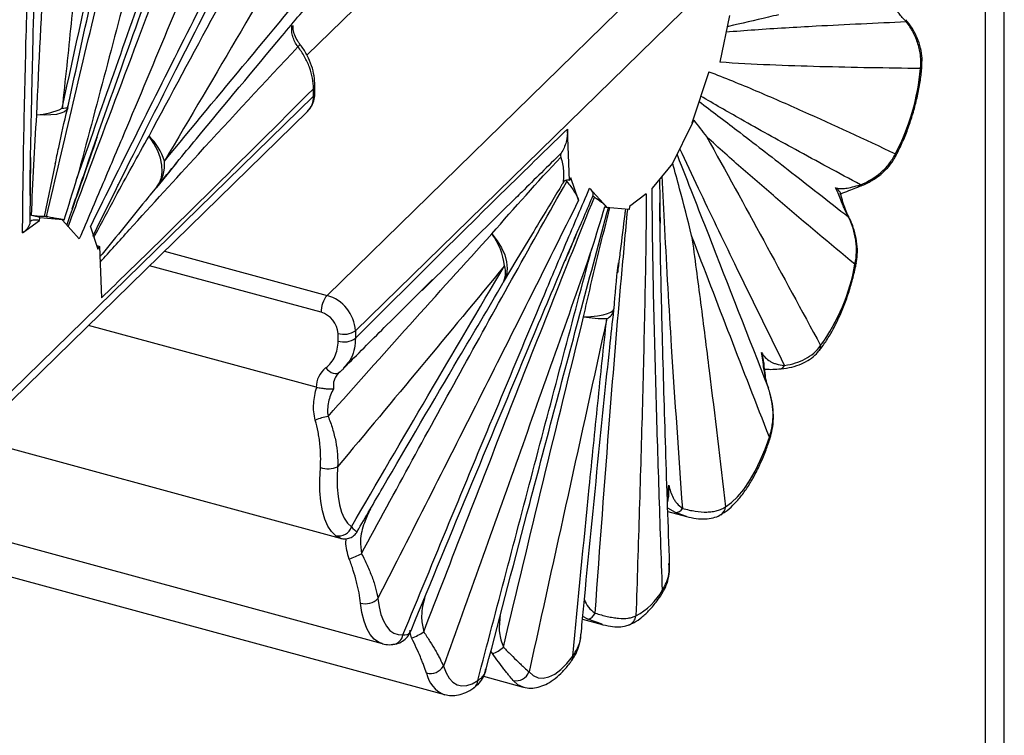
# Paper-space layout '_Trimétrica' of a CAD drawing. Header units: millimetres. Extents: x -964 to -385, y -1210 to 351.
# Tile 6 of 9: x -630 to -477, y -21 to 91. Entities that reach past the tile are written whole.
import ezdxf

# ---------------------------------------------------------------- set-up
doc = ezdxf.new("R2010")
doc.units = ezdxf.units.MM

psp = doc.layouts.new('_Trimétrica')

# ---------------------------------------------------------------- linework, layer by layer
at = {"color": 7, "linetype": 'Continuous', "lineweight": 25}
for p, q in [((-585.59, 85.05), (-488.71, 179.61)), ((-582.46, 47.66), (-492.39, 135.58)), ((-486.56, 131.45), (-578.04, 42.17)), ((-480.02, 118.64), (-480.02, -735.54)), ((-477.02, -735.54), (-477.02, 118.64)), ((-519.82, 91.2), (-521.3, 83.96)), ((-523.03, 82.48), (-525.64, 74.48)), ((-584.57, 78.66), (-584.57, 79.83)), ((-584.34, 79.14), (-584.34, 80.31)), ((-676.04, -10.62), (-584.57, 78.66)), ((-676.68, -12.71), (-585.5, 76.28)), ((-525.6, 74.44), (-528.65, 68.21)), ((-525.6, 74.44), (-525.64, 74.48)), ((-544.73, 65.53), (-545.03, 73.54)), ((-628.61, 69.13), (-628.71, 59.05)), ((-624.79, 68.13), (-626.52, 59.96)), ((-605.89, 68.29), (-606.99, 66.95)), ((-528.65, 68.21), (-531.84, 64.34)), ((-606.93, 67.01), (-609.03, 64.46)), ((-543.3, 62.49), (-544.48, 65.96)), ((-615.09, 64.84), (-614.86, 65.05)), ((-609.97, 63.27), (-608.9, 64.57)), ((-538.96, 61.47), (-541.57, 64.38)), ((-532.76, 63.45), (-535.38, 61.51)), ((-538.96, 61.47), (-539, 61.36)), ((-535.42, 61.03), (-539, 61.36)), ((-535.38, 61.51), (-535.42, 61.03)), ((-627.23, 59.32), (-627.19, 59.8)), ((-627.19, 59.8), (-623.61, 59.47)), ((-629.85, 57.38), (-627.23, 59.32)), ((-623.65, 59.36), (-623.61, 59.47)), ((-623.65, 59.36), (-621.03, 56.45)), ((-619.3, 58.34), (-618.13, 54.87)), ((-550.48, 57.3), (-553.04, 53.03)), ((-617.88, 55.3), (-617.58, 47.29)), ((-554.98, 49.72), (-552.88, 53.31)), ((-584.15, 33.38), (-619.59, 43.01)), ((-580.74, 40.57), (-580.74, 41.74)), ((-578.04, 42.17), (-578.04, 41)), ((-580.67, 35.55), (-580.53, 35.7)), ((-637.6, 25.43), (-580.41, 9.88)), ((-529.45, 15.4), (-529.34, 15.88)), ((-649.32, 13.99), (-573.87, -6.52)), ((-529.4, 14.05), (-526.49, 13.26)), ((-580.39, 9.94), (-581.07, 10.27)), ((-649.09, 8.62), (-564.18, -14.46)), ((-542.68, -2.7), (-539.61, -3.54)), ((-539.6, -3.49), (-541.83, -2.73)), ((-558.11, -11.6), (-551.93, -13.28))]:
    psp.add_line(p, q, dxfattribs=at)
at = {"color": 8, "linetype": 'Continuous', "lineweight": 25}
for p, q in [((-607.77, 54.54), (-582.46, 47.66)), ((-583.39, 45.04), (-610.08, 52.29)), ((-529.48, 16.38), (-529.25, 18.16)), ((-528.22, 13.86), (-529.42, 14.56)), ((-526.49, 13.26), (-528.22, 13.86)), ((-541.83, -2.73), (-542.64, -2.29)), ((-569.29, -5.63), (-569.53, -4.78)), ((-556.72, -8.05), (-556.94, -7.68))]:
    psp.add_line(p, q, dxfattribs=at)
at = {"color": 8, "linetype": 'Continuous', "lineweight": 25, "flags": 128}
for points in [[(-622.82, 76.82), (-622.98, 76.52), (-623.34, 76.23), (-623.89, 76), (-624.6, 75.84), (-625.48, 75.74), (-626.51, 75.71), (-627.65, 75.76)], [(-623.7, 76.78), (-623.42, 76.8), (-623.2, 76.83), (-623.02, 76.87), (-622.89, 76.92), (-622.8, 76.99), (-622.77, 77.05)], [(-501.27, 59.98), (-501.27, 59.95), (-501.27, 59.88)], [(-556.78, 57.24), (-555.95, 56.18), (-555.28, 55.09), (-554.8, 53.99), (-554.51, 52.9), (-554.43, 51.85), (-554.54, 50.86), (-554.86, 49.96), (-554.99, 49.72)], [(-500.08, 52.61), (-500.08, 52.6), (-500.14, 52.55), (-500.27, 52.51)], [(-542.52, 44.33), (-541.38, 44.4), (-540.36, 44.51), (-539.48, 44.66), (-538.78, 44.85), (-538.26, 45.06), (-537.93, 45.31), (-537.79, 45.58), (-537.79, 45.59)], [(-573.87, -6.52), (-574.42, -6.31), (-575.12, -5.81), (-575.74, -5.09), (-576.26, -4.15), (-576.69, -3.01), (-577.02, -1.69), (-577.24, -0.2)], [(-551.93, -13.28), (-552.74, -12.91), (-553.49, -12.24)]]:
    psp.add_lwpolyline(points, dxfattribs=at)
at = {"color": 7, "linetype": 'Continuous', "lineweight": 25, "flags": 128}
for points in [[(-609.03, 64.46), (-608.54, 65.16), (-608.23, 65.99), (-608.1, 66.92), (-608.16, 67.95), (-608.4, 69.04), (-608.82, 70.17), (-609.42, 71.32), (-610.17, 72.47)], [(-544.48, 65.96), (-544.53, 65.87), (-544.73, 65.53)], [(-618.13, 54.87), (-618.07, 54.96), (-617.88, 55.3)], [(-582.67, 36.38), (-582.4, 36.1), (-582.1, 35.87), (-581.79, 35.69), (-581.48, 35.57), (-581.18, 35.52), (-580.9, 35.54), (-580.65, 35.62), (-580.44, 35.77)], [(-520.4, 14.79), (-519.47, 15.45), (-518.53, 16.34), (-517.59, 17.47), (-516.68, 18.79), (-515.81, 20.3), (-515, 21.96), (-514.25, 23.75), (-513.59, 25.62)], [(-513.46, 25.49), (-513.46, 25.5), (-513.49, 25.55), (-513.59, 25.62)], [(-581.07, 10.27), (-581.74, 10.91), (-582.32, 11.78), (-582.8, 12.87), (-583.17, 14.15), (-583.42, 15.62), (-583.57, 17.24), (-583.59, 19), (-583.5, 20.86)], [(-580.81, 21.01), (-580.89, 19.36), (-580.87, 17.81), (-580.74, 16.38), (-580.51, 15.09), (-580.19, 13.96), (-579.77, 13), (-579.26, 12.23), (-578.67, 11.67)], [(-574.55, 0.51), (-574.36, -0.81), (-574.07, -1.98), (-573.69, -2.98), (-573.22, -3.81), (-572.68, -4.45), (-572.06, -4.88), (-571.38, -5.12), (-570.64, -5.14)], [(-551.01, -10.91), (-550.35, -11.5), (-549.61, -11.84), (-548.79, -11.91), (-547.92, -11.71), (-547.01, -11.26), (-546.08, -10.56), (-545.14, -9.62), (-544.2, -8.45)], [(-564.34, -10.04), (-563.93, -11.06), (-563.43, -11.89), (-562.85, -12.51), (-562.18, -12.91), (-561.46, -13.09), (-560.67, -13.04), (-559.85, -12.76), (-559, -12.26)]]:
    psp.add_lwpolyline(points, dxfattribs=at)
at = {"color": 7, "linetype": 'Continuous', "lineweight": 25}
for centre, radius, start, end in [((-492.62, 90.37), 0.357, 344.5995, 33.3506), ((-525.22, 86.12), 35.3, 332.2916, 354.8985), ((-628.24, 86.16), 10.42, 273.2262, 295.8184), ((-632.54, 79.18), 10, 346.3344, 347.6895), ((-616.83, 65.69), 9.51, 17.6414, 45.5005), ((-613.15, 67.97), 5.41, 319.5935, 6.3675), ((-545.09, 64.93), 0.692, 58.86, 166.2559), ((-630.42, 48.94), 11.33, 73.433, 80.025), ((-564.91, 51.19), 10.13, 6.0578, 36.6545), ((-617.74, 56.4), 1.11, 237.7271, 262.6087), ((-530.57, 57.85), 30.77, 324.2125, 350.0094), ((-563.68, 54.67), 10, 329.3488, 330.4083), ((-579.3, 45.06), 4.09, 140.5129, 180.3434), ((-584.1, 41.81), 6.07, 3.3916, 74.3338), ((-584.38, 41.53), 3.64, 3.3916, 74.3338), ((-547.76, 46.45), 10, 353.8145, 355.0347), ((-538.94, 66.74), 22.69, 260.9153, 270.074), ((-579.82, 44.69), 3.08, 252.696, 305.3989), ((-579.82, 43.51), 3.08, 252.696, 305.3989), ((-580.28, 33.34), 3.87, 128.2179, 179.4457), ((-581.15, 21.28), 7.64, 98.6213, 114.1173), ((-582.35, 24.47), 3.78, 252.307, 294.0207), ((-528.27, 15.24), 1.37, 271.9587, 328.7566), ((-580.63, 12.28), 2.05, 257.5166, 342.6806), ((-607.35, 74.05), 73.12, 292.8171, 294.4349), ((-539.15, 6.82), 10.22, 297.9042, 330.7166), ((-531, 1.63), 0.793, 328.809, 14.2728), ((-576.48, 2.39), 2.7, 253.6874, 315.7027), ((-542.23, -1.14), 1.64, 283.9348, 337.3109), ((-571.57, 1.24), 7.24, 288.3898, 305.0934), ((-557.75, -4.29), 3.9, 285.2314, 314.6529), ((-566.37, -8.78), 2.38, 255.5949, 328.2003), ((-553.02, -10.15), 2.14, 257.2493, 339.1246)]:
    psp.add_arc(centre, radius, start, end, dxfattribs=at)
at = {"color": 8, "linetype": 'Continuous', "lineweight": 25}
for centre, radius, start, end in [((-587.37, 86.98), 0.719, 302.0011, 343.0658), ((-490.25, 83.35), 0.415, 296.7652, 351.645), ((-585, 80.34), 0.664, 310.6336, 358.1164), ((-587.8, 78.55), 3.23, 315.3545, 1.9113), ((-585, 79.16), 0.664, 310.6406, 357.9975), ((-494.49, 69.48), 0.563, 334.0151, 23.5167), ((-499.92, 65.12), 0.586, 291.7775, 334.2036), ((-558.05, 51.19), 3.39, 331.1708, 18.3786), ((-539.56, 45.71), 1.78, 291.4681, 349.5718), ((-506.66, 39.73), 1.06, 322.9872, 7.0888), ((-512.06, 37.16), 0.927, 278.9896, 335.492), ((-522, 14.92), 1.61, 301.1718, 355.5739), ((-536.07, -2.01), 1.71, 293.9335, 353.3492), ((-572.45, -4.83), 1.84, 277.2535, 350.2364), ((-545.13, -8.61), 0.939, 325.5928, 10.0152), ((-562.46, -10.21), 4.59, 191.1171, 247.9268), ((-560.51, -12.2), 1.52, 306.1167, 357.4154)]:
    psp.add_arc(centre, radius, start, end, dxfattribs=at)
at = {"color": 7, "linetype": 'Continuous', "lineweight": 25}
for points, knots in [([(-603.61, 133.09), (-606.56, 121.88), (-609.51, 110.68), (-615.43, 88.27), (-618.4, 77.06), (-621.39, 65.86)], [0, 0, 0, 0, 0.5, 0.5, 1, 1, 1, 1]), ([(-626.13, 59.91), (-623.39, 71.69), (-620.6, 83.45), (-614.95, 106.97), (-612.09, 118.72), (-609.22, 130.46)], [0, 0, 0, 0, 0.5, 0.5, 1, 1, 1, 1]), ([(-623.7, 76.78), (-621.7, 85.94), (-619.69, 95.1), (-615.65, 113.42), (-613.62, 122.58), (-611.6, 131.74)], [0, 0, 0, 0, 0.5, 0.5, 1, 1, 1, 1]), ([(-621.39, 65.86), (-619.49, 71.31), (-617.58, 76.74), (-613.75, 87.59), (-611.82, 93.01), (-606.03, 109.25), (-602.15, 120.06), (-598.27, 130.87)], [0, 0, 0, 0, 0.25, 0.25, 0.5, 0.5, 1, 1, 1, 1]), ([(-618.4, 129.28), (-619.24, 120.56), (-620.09, 111.82), (-621.41, 98.7), (-621.85, 94.33), (-622.76, 85.56), (-623.22, 81.18), (-623.7, 76.78)], [0, 0, 0, 0, 0.5, 0.5, 0.75, 0.75, 1, 1, 1, 1]), ([(-622.79, 77.05), (-622.74, 77.25), (-620.43, 87.92), (-616.53, 105.65), (-612.64, 123.19), (-611.07, 130.25)], [0, 0, 0, 0, 0.011324, 0.601776, 1, 1, 1, 1]), ([(-622.13, 61.14), (-621.27, 63.66), (-618.76, 70.95), (-614.19, 83.88), (-607.62, 102.25), (-602.21, 117.39), (-598.8, 126.83), (-598.27, 128.31)], [0, 0, 0, 0, 0.111654, 0.323058, 0.576881, 0.933626, 1, 1, 1, 1]), ([(-591.97, 125.97), (-596.77, 114.33), (-601.59, 102.7), (-608.84, 85.3), (-611.26, 79.51), (-614.91, 70.84), (-616.13, 67.96), (-618.58, 62.2), (-619.8, 59.32), (-621.03, 56.45)], [0, 0, 0, 0, 0.5, 0.5, 0.75, 0.75, 0.875, 0.875, 1, 1, 1, 1]), ([(-629.85, 57.38), (-629.84, 60.07), (-629.81, 62.77), (-629.73, 68.19), (-629.69, 70.91), (-629.52, 79.08), (-629.39, 84.55), (-629.1, 95.52), (-628.94, 101.01), (-628.6, 112.01), (-628.42, 117.52), (-628.24, 123.04)], [0, 0, 0, 0, 0.125, 0.125, 0.25, 0.25, 0.5, 0.5, 0.75, 0.75, 1, 1, 1, 1]), ([(-628.69, 63.22), (-628.68, 64.37), (-628.65, 68.23), (-628.48, 75.81), (-628.18, 89.5), (-627.72, 105.83), (-627.3, 118.53), (-627.13, 123.88)], [0, 0, 0, 0, 0.058136, 0.194632, 0.376179, 0.737202, 1, 1, 1, 1]), ([(-627.65, 75.76), (-627.29, 83.74), (-626.89, 91.74), (-626.03, 107.72), (-625.58, 115.71), (-625.1, 123.7)], [0, 0, 0, 0, 0.5, 0.5, 1, 1, 1, 1]), ([(-619.3, 58.34), (-616.73, 63.57), (-614.13, 68.76), (-608.94, 79.12), (-606.34, 84.29), (-598.52, 99.77), (-593.29, 110.05), (-588.06, 120.32)], [0, 0, 0, 0, 0.25, 0.25, 0.5, 0.5, 1, 1, 1, 1]), ([(-618.91, 56.88), (-617.13, 60.49), (-612.84, 69.17), (-605.33, 84.06), (-597.05, 100.4), (-591.28, 111.71), (-588.71, 116.75)], [0, 0, 0, 0, 0.178823, 0.430314, 0.745886, 1, 1, 1, 1]), ([(-610.17, 72.47), (-606.74, 78.89), (-603.29, 85.29), (-596.36, 98.09), (-592.88, 104.47), (-589.39, 110.85)], [0, 0, 0, 0, 0.5, 0.5, 1, 1, 1, 1]), ([(-583.94, 109.16), (-587.9, 102.37), (-591.87, 95.58), (-599.81, 82.04), (-603.79, 75.29), (-607.77, 68.57)], [0, 0, 0, 0, 0.5, 0.5, 1, 1, 1, 1]), ([(-607.77, 68.57), (-603.45, 73.82), (-599.12, 79.04), (-590.46, 89.45), (-586.13, 94.64), (-581.8, 99.82)], [0, 0, 0, 0, 0.5, 0.5, 1, 1, 1, 1]), ([(-608.9, 64.65), (-606.87, 67.11), (-600.39, 74.95), (-592.06, 84.95), (-585.78, 92.44), (-583.96, 94.61)], [0, 0, 0, 0, 0.245677, 0.780846, 1, 1, 1, 1]), ([(-492.28, 90.27), (-492.51, 90.51), (-492.71, 90.73), (-493.08, 91.14), (-493.24, 91.34), (-493.72, 91.88), (-493.99, 92.17), (-494.37, 92.54), (-494.49, 92.65), (-494.74, 92.84), (-494.86, 92.93), (-495.22, 93.15), (-495.45, 93.25), (-495.7, 93.32)], [0, 0, 0, 0, 0.125, 0.125, 0.25, 0.25, 0.5, 0.5, 0.625, 0.625, 0.75, 0.75, 1, 1, 1, 1]), ([(-489.86, 83.29), (-489.84, 83.72), (-489.78, 84.68), (-490.03, 86.18), (-490.55, 87.76), (-491.32, 89.25), (-492.01, 90.14), (-492.34, 90.56)], [0, 0, 0, 0, 0.161755, 0.364478, 0.576313, 0.795227, 1, 1, 1, 1]), ([(-586.99, 86.37), (-587.17, 86.61), (-587.33, 86.86), (-587.6, 87.39), (-587.71, 87.66), (-587.86, 88.2), (-587.92, 88.47), (-587.96, 89.02), (-587.95, 89.28), (-587.92, 89.54)], [0, 0, 0, 0, 0.25, 0.25, 0.5, 0.5, 0.75, 0.75, 1, 1, 1, 1]), ([(-587.78, 89.63), (-587.78, 89.62), (-587.78, 89.57), (-587.86, 89.55), (-587.92, 89.54), (-587.92, 89.54)], [0, 0, 0, 0, 0.281376, 0.98628, 1, 1, 1, 1]), ([(-586.69, 86.77), (-586.79, 86.91), (-587.11, 87.35), (-587.5, 88.14), (-587.74, 89.01), (-587.74, 89.47), (-587.73, 89.67)], [0, 0, 0, 0, 0.151087, 0.460041, 0.767754, 1, 1, 1, 1]), ([(-490.06, 82.98), (-489.99, 83.63), (-489.99, 84.27), (-490.09, 85.23), (-490.14, 85.55), (-490.27, 86.18), (-490.36, 86.5), (-490.65, 87.43), (-490.91, 88.03), (-491.52, 89.19), (-491.88, 89.74), (-492.28, 90.27)], [0, 0, 0, 0, 0.25, 0.25, 0.375, 0.375, 0.5, 0.5, 0.75, 0.75, 1, 1, 1, 1]), ([(-584.57, 79.83), (-584.57, 80.38), (-584.68, 81.48), (-584.99, 82.6), (-585.41, 83.72), (-585.66, 84.27), (-586.11, 85.07), (-586.27, 85.34), (-586.61, 85.86), (-586.8, 86.12), (-586.99, 86.37)], [0, 0, 0, 0, 0.25, 0.5, 0.5, 0.75, 0.75, 0.875, 0.875, 1, 1, 1, 1]), ([(-584.35, 80.32), (-584.37, 80.81), (-584.42, 81.85), (-584.83, 83.43), (-585.52, 85), (-586.16, 86.13), (-586.63, 86.67), (-586.7, 86.76)], [0, 0, 0, 0, 0.223837, 0.464352, 0.707675, 0.951683, 1, 1, 1, 1]), ([(-490.06, 82.98), (-495.29, 83.03), (-500.52, 83.12), (-508.34, 83.33), (-510.94, 83.41), (-516.13, 83.64), (-518.72, 83.77), (-521.3, 83.96)], [0, 0, 0, 0, 0.5, 0.5, 0.75, 0.75, 1, 1, 1, 1]), ([(-493.98, 69.23), (-493.81, 69.56), (-493.32, 70.5), (-492.56, 72.18), (-491.76, 74.28), (-491.08, 76.46), (-490.52, 78.69), (-490.11, 80.87), (-489.92, 82.4), (-489.85, 83.18), (-489.84, 83.29)], [0, 0, 0, 0, 0.079692, 0.2314694, 0.3824934, 0.5330141, 0.6833715, 0.8338425, 0.9770385, 1, 1, 1, 1]), ([(-523.03, 82.48), (-521.8, 82.02), (-520.57, 81.53), (-518.13, 80.54), (-516.91, 80.04), (-513.26, 78.49), (-510.84, 77.43), (-503.59, 74.19), (-498.78, 71.96), (-493.97, 69.7)], [0, 0, 0, 0, 0.125, 0.125, 0.25, 0.25, 0.5, 0.5, 1, 1, 1, 1]), ([(-584.57, 79.83), (-590.07, 74.34), (-595.57, 68.87), (-603.83, 60.71), (-606.58, 58), (-612.08, 52.62), (-614.83, 49.94), (-617.58, 47.29)], [0, 0, 0, 0, 0.5, 0.5, 0.75, 0.75, 1, 1, 1, 1]), ([(-585.52, 76.3), (-585.32, 76.5), (-584.87, 76.97), (-584.47, 77.91), (-584.34, 78.67), (-584.34, 79.09), (-584.34, 79.14)], [0, 0, 0, 0, 0.273931, 0.613289, 0.954979, 1, 1, 1, 1]), ([(-624.77, 68.13), (-624.59, 68.99), (-623.99, 71.85), (-623.36, 74.74), (-622.84, 76.76), (-622.82, 76.82)], [0, 0, 0, 0, 0.293361, 0.979353, 1, 1, 1, 1]), ([(-618.26, 72.28), (-618.36, 72), (-619.94, 67.44), (-621.52, 62.89), (-622.99, 58.63)], [0, 0, 0, 0, 0.062933, 1, 1, 1, 1]), ([(-578.04, 41), (-572.54, 46.49), (-567.03, 51.96), (-558.78, 60.12), (-556.03, 62.83), (-550.53, 68.21), (-547.78, 70.89), (-545.03, 73.54)], [0, 0, 0, 0, 0.5, 0.5, 0.75, 0.75, 1, 1, 1, 1]), ([(-545.03, 73.54), (-545, 72.84), (-545.07, 72.17), (-545.32, 71.22), (-545.43, 70.92), (-545.68, 70.34), (-545.84, 70.06), (-546.01, 69.8)], [0, 0, 0, 0, 0.5, 0.5, 0.75, 0.75, 1, 1, 1, 1]), ([(-523.38, 72.37), (-520.39, 67.02), (-517.42, 61.61), (-511.51, 50.77), (-508.56, 45.32), (-505.61, 39.86)], [0, 0, 0, 0, 0.5, 0.5, 1, 1, 1, 1]), ([(-500.27, 52.51), (-504.16, 55.73), (-508.03, 58.97), (-513.82, 63.91), (-515.74, 65.57), (-519.58, 68.93), (-521.49, 70.63), (-523.38, 72.37)], [0, 0, 0, 0, 0.5, 0.5, 0.75, 0.75, 1, 1, 1, 1]), ([(-546.01, 69.8), (-546.06, 69.72), (-546.1, 69.63), (-546.12, 69.42), (-546.1, 69.31), (-546.07, 69.19)], [0, 0, 0, 0, 0.5, 0.5, 1, 1, 1, 1]), ([(-546.07, 69.19), (-545.84, 68.48), (-545.7, 67.78), (-545.62, 66.74), (-545.62, 66.4), (-545.66, 65.73), (-545.7, 65.41), (-545.76, 65.1)], [0, 0, 0, 0, 0.5, 0.5, 0.75, 0.75, 1, 1, 1, 1]), ([(-499.71, 64.59), (-499.64, 64.61), (-499, 64.81), (-497.87, 65.37), (-496.41, 66.31), (-495.22, 67.45), (-494.41, 68.43), (-494.09, 69.08), (-494.01, 69.25)], [0, 0, 0, 0, 0.02709, 0.272631, 0.502697, 0.719296, 0.926376, 1, 1, 1, 1]), ([(-499.39, 64.87), (-498.24, 65.35), (-497.18, 65.98), (-495.79, 67.19), (-495.35, 67.64), (-494.58, 68.62), (-494.25, 69.14), (-493.97, 69.7)], [0, 0, 0, 0, 0.5, 0.5, 0.75, 0.75, 1, 1, 1, 1]), ([(-525.69, 56.95), (-525.69, 56.96), (-526.28, 59.4), (-527.24, 63.17), (-528.28, 66.91), (-528.64, 68.22)], [0, 0, 0, 0, 0.002318, 0.649001, 1, 1, 1, 1]), ([(-577.1, 7.48), (-571.84, 17.17), (-566.56, 26.86), (-555.92, 46.17), (-550.56, 55.8), (-545.15, 65.37)], [0, 0, 0, 0, 0.5, 0.5, 1, 1, 1, 1]), ([(-545.15, 65.37), (-545.16, 65.38), (-545.22, 65.45), (-545.25, 65.51), (-545.28, 65.57)], [0, 0, 0, 0, 0.109889, 1, 1, 1, 1]), ([(-545.15, 65.37), (-544.7, 64.88), (-544.32, 64.39), (-543.7, 63.43), (-543.46, 62.94), (-543.3, 62.49)], [0, 0, 0, 0, 0.5, 0.5, 1, 1, 1, 1]), ([(-530.69, 65.74), (-530.68, 65.13), (-530.66, 62.86), (-530.63, 60.58), (-530.61, 58.91)], [0, 0, 0, 0, 0.266558, 1, 1, 1, 1]), ([(-503.3, 64.42), (-503.06, 64.35), (-502.81, 64.31), (-502.29, 64.29), (-502, 64.3), (-501.39, 64.38), (-501.05, 64.45), (-500.29, 64.63), (-499.88, 64.75), (-499.39, 64.87)], [0, 0, 0, 0, 0.25, 0.25, 0.5, 0.5, 0.75, 0.75, 1, 1, 1, 1]), ([(-501.27, 59.88), (-501.56, 60.38), (-501.78, 60.85), (-502.06, 61.52), (-502.15, 61.74), (-502.32, 62.15), (-502.39, 62.34), (-502.62, 62.91), (-502.75, 63.25), (-503.02, 63.88), (-503.16, 64.16), (-503.3, 64.42)], [0, 0, 0, 0, 0.25, 0.25, 0.375, 0.375, 0.5, 0.5, 0.75, 0.75, 1, 1, 1, 1]), ([(-502.54, 63.6), (-502.54, 63.61), (-502.5, 63.75), (-502.91, 64.07), (-503.23, 64.36), (-503.29, 64.41), (-503.3, 64.42), (-503.3, 64.42)], [0, 0, 0, 0, 0.03418, 0.811629, 0.985028, 0.996309, 1, 1, 1, 1]), ([(-502.6, 63.48), (-502.46, 63.52), (-501.93, 63.68), (-501.02, 64.07), (-500.19, 64.41), (-499.74, 64.56), (-499.7, 64.58)], [0, 0, 0, 0, 0.17422, 0.623305, 0.969177, 1, 1, 1, 1]), ([(-609.99, 63.29), (-610.24, 62.98), (-611.64, 61.29), (-612.99, 59.62), (-614.1, 58.25)], [0, 0, 0, 0, 0.181005, 1, 1, 1, 1]), ([(-570.64, -5.14), (-565.83, 6.5), (-561.02, 18.13), (-553.77, 35.53), (-551.34, 41.32), (-547.69, 49.99), (-546.48, 52.87), (-544.03, 58.63), (-542.81, 61.51), (-541.57, 64.38)], [0, 0, 0, 0, 0.5, 0.5, 0.75, 0.75, 0.875, 0.875, 1, 1, 1, 1]), ([(-567.41, -4.68), (-563.05, 6.62), (-558.66, 17.92), (-552.03, 34.84), (-549.81, 40.48), (-545.34, 51.74), (-543.09, 57.36), (-540.83, 62.97)], [0, 0, 0, 0, 0.5, 0.5, 0.75, 0.75, 1, 1, 1, 1]), ([(-541.07, 63.23), (-542.01, 61.02), (-543.46, 57.63), (-544.9, 54.24), (-545.4, 53.06)], [0, 0, 0, 0, 0.651287, 1, 1, 1, 1]), ([(-541.57, 64.38), (-541.37, 64.15), (-541.23, 63.94), (-541.1, 63.65), (-541.07, 63.56), (-541.05, 63.39), (-541.05, 63.31), (-541.07, 63.23)], [0, 0, 0, 0, 0.5, 0.5, 0.75, 0.75, 1, 1, 1, 1]), ([(-541.07, 63.23), (-541.07, 63.2), (-541.06, 63.16), (-540.98, 63.07), (-540.91, 63.02), (-540.83, 62.97)], [0, 0, 0, 0, 0.5, 0.5, 1, 1, 1, 1]), ([(-540.83, 62.97), (-540.42, 62.7), (-540.05, 62.44), (-539.58, 62.07), (-539.44, 61.94), (-539.18, 61.7), (-539.06, 61.59), (-538.96, 61.47)], [0, 0, 0, 0, 0.5, 0.5, 0.75, 0.75, 1, 1, 1, 1]), ([(-532.76, 63.45), (-532.77, 60.76), (-532.8, 58.06), (-532.87, 52.64), (-532.92, 49.92), (-533.09, 41.75), (-533.22, 36.28), (-533.51, 25.31), (-533.67, 19.82), (-534.01, 8.82), (-534.18, 3.31), (-534.37, -2.21)], [0, 0, 0, 0, 0.125, 0.125, 0.25, 0.25, 0.5, 0.5, 0.75, 0.75, 1, 1, 1, 1]), ([(-530.24, 1.82), (-530.42, 6.98), (-530.59, 12.15), (-530.93, 22.49), (-531.09, 27.68), (-531.38, 38.07), (-531.52, 43.28), (-531.68, 51.14), (-531.73, 53.76), (-531.8, 59.03), (-531.83, 61.68), (-531.84, 64.34)], [0, 0, 0, 0, 0.25, 0.25, 0.5, 0.5, 0.75, 0.75, 0.875, 0.875, 1, 1, 1, 1]), ([(-501.26, 59.98), (-501.4, 60.25), (-501.72, 60.9), (-502.08, 61.96), (-502.35, 62.91), (-502.49, 63.44), (-502.53, 63.61)], [0, 0, 0, 0, 0.200245, 0.492487, 0.834111, 1, 1, 1, 1]), ([(-543.3, 62.49), (-545.88, 57.26), (-548.47, 52.07), (-553.67, 41.71), (-556.27, 36.54), (-564.09, 21.06), (-569.31, 10.78), (-574.55, 0.51)], [0, 0, 0, 0, 0.25, 0.25, 0.5, 0.5, 1, 1, 1, 1]), ([(-553.93, 61.99), (-557.25, 58.71), (-561.85, 54.18), (-566.39, 49.68), (-567.66, 48.43)], [0, 0, 0, 0, 0.72234, 1, 1, 1, 1]), ([(-557.67, -10.45), (-555.42, -1.88), (-550.51, 16.84), (-544.16, 40.81), (-540.02, 56.19), (-538.61, 61.44)], [0, 0, 0, 0, 0.357722, 0.780604, 1, 1, 1, 1]), ([(-529.12, 5.88), (-529.33, 11.85), (-529.75, 23.68), (-530.22, 40.21), (-530.54, 52.98), (-530.63, 59.88), (-530.65, 62.07)], [0, 0, 0, 0, 0.32107, 0.636061, 0.883986, 1, 1, 1, 1]), ([(-626.52, 59.96), (-626.62, 59.92), (-626.83, 59.91), (-627.32, 59.95), (-627.52, 59.97), (-627.95, 60.02), (-628.19, 60.06), (-628.46, 60.1)], [0, 0, 0, 0, 0.5, 0.5, 0.75, 0.75, 1, 1, 1, 1]), ([(-626.13, 59.91), (-626.24, 59.94), (-626.33, 59.95), (-626.46, 59.97), (-626.5, 59.97), (-626.52, 59.96)], [0, 0, 0, 0, 0.5, 0.5, 1, 1, 1, 1]), ([(-623.38, 59.45), (-623.71, 59.49), (-624.11, 59.54), (-624.8, 59.66), (-625.05, 59.71), (-625.57, 59.8), (-625.85, 59.86), (-626.13, 59.91)], [0, 0, 0, 0, 0.5, 0.5, 0.75, 0.75, 1, 1, 1, 1]), ([(-500.1, 52.61), (-500.02, 53.07), (-499.84, 54.08), (-499.91, 55.71), (-500.25, 57.45), (-500.72, 58.89), (-501.16, 59.7), (-501.31, 59.97)], [0, 0, 0, 0, 0.18094, 0.403648, 0.636262, 0.878491, 1, 1, 1, 1]), ([(-500.27, 52.51), (-500.13, 53.14), (-500.05, 53.76), (-500.02, 54.71), (-500.03, 55.02), (-500.06, 55.65), (-500.1, 55.97), (-500.23, 56.91), (-500.38, 57.52), (-500.76, 58.72), (-500.99, 59.31), (-501.27, 59.88)], [0, 0, 0, 0, 0.25, 0.25, 0.375, 0.375, 0.5, 0.5, 0.75, 0.75, 1, 1, 1, 1]), ([(-628.71, 59.05), (-628.75, 58.75), (-628.86, 58.46), (-629.24, 57.9), (-629.51, 57.63), (-629.85, 57.38)], [0, 0, 0, 0, 0.5, 0.5, 1, 1, 1, 1]), ([(-627.23, 59.32), (-627.38, 59.36), (-627.55, 59.39), (-627.88, 59.4), (-628.05, 59.39), (-628.35, 59.34), (-628.47, 59.3), (-628.65, 59.19), (-628.7, 59.12), (-628.71, 59.05)], [0, 0, 0, 0, 0.25, 0.25, 0.5, 0.5, 0.75, 0.75, 1, 1, 1, 1]), ([(-582.3, 28.84), (-578.07, 33.6), (-573.83, 38.35), (-565.33, 47.82), (-561.06, 52.54), (-556.78, 57.24)], [0, 0, 0, 0, 0.5, 0.5, 1, 1, 1, 1]), ([(-569.38, -4.48), (-566.23, 3.15), (-559.85, 18.59), (-551.68, 38.14), (-546.15, 51.33), (-543.84, 56.72), (-543.31, 57.97)], [0, 0, 0, 0, 0.365405, 0.738535, 0.939441, 1, 1, 1, 1]), ([(-525.69, 56.95), (-525.21, 53.49), (-524.75, 50), (-523.85, 43.01), (-523.4, 39.5), (-522.09, 28.95), (-521.24, 21.88), (-520.4, 14.79)], [0, 0, 0, 0, 0.25, 0.25, 0.5, 0.5, 1, 1, 1, 1]), ([(-513.59, 25.62), (-515.62, 30.82), (-517.65, 36.03), (-521.68, 46.47), (-523.69, 51.7), (-525.69, 56.95)], [0, 0, 0, 0, 0.5, 0.5, 1, 1, 1, 1]), ([(-541.22, 54.96), (-543.11, 49.52), (-545.02, 44.09), (-548.86, 33.24), (-550.79, 27.82), (-556.58, 11.58), (-560.45, 0.77), (-564.34, -10.04)], [0, 0, 0, 0, 0.25, 0.25, 0.5, 0.5, 1, 1, 1, 1]), ([(-559, -12.26), (-556.05, -1.06), (-553.1, 10.15), (-547.18, 32.56), (-544.21, 43.77), (-541.22, 54.96)], [0, 0, 0, 0, 0.5, 0.5, 1, 1, 1, 1]), ([(-536.81, 54.61), (-536.87, 54.18), (-537.01, 53.04), (-537.14, 51.9), (-537.23, 51.2)], [0, 0, 0, 0, 0.3816656, 1, 1, 1, 1]), ([(-554.83, 52.26), (-559.16, 47.01), (-563.49, 41.79), (-572.15, 31.38), (-576.48, 26.19), (-580.81, 21.01)], [0, 0, 0, 0, 0.5, 0.5, 1, 1, 1, 1]), ([(-578.67, 11.67), (-574.7, 18.46), (-570.74, 25.25), (-562.79, 38.79), (-558.82, 45.54), (-554.83, 52.26)], [0, 0, 0, 0, 0.5, 0.5, 1, 1, 1, 1]), ([(-537.78, 45.58), (-537.6, 47.86), (-537.41, 50.24), (-537.09, 52.61), (-537.07, 52.72)], [0, 0, 0, 0, 0.954716, 1, 1, 1, 1]), ([(-505.82, 39.09), (-505.62, 39.35), (-505.05, 40.09), (-504.14, 41.5), (-503.14, 43.35), (-502.24, 45.35), (-501.44, 47.45), (-500.76, 49.64), (-500.33, 51.37), (-500.13, 52.36), (-500.08, 52.61)], [0, 0, 0, 0, 0.077251, 0.225795, 0.372717, 0.518309, 0.663036, 0.807283, 0.951378, 1, 1, 1, 1]), ([(-579.84, 36.36), (-577.74, 38.47), (-573.13, 43.11), (-568.53, 47.65), (-566.02, 50.12)], [0, 0, 0, 0, 0.455422, 1, 1, 1, 1]), ([(-577.77, 10.92), (-576.45, 13.18), (-571.19, 22.2), (-563.63, 35.1), (-557.37, 45.67), (-555.07, 49.55)], [0, 0, 0, 0, 0.174441, 0.696772, 1, 1, 1, 1]), ([(-542.91, -5.07), (-542.78, -3.76), (-541.89, 5.67), (-540.4, 20.55), (-538.83, 36.05), (-538.02, 43.44), (-537.8, 45.38)], [0, 0, 0, 0, 0.078235, 0.562684, 0.885177, 1, 1, 1, 1]), ([(-538.91, 44.05), (-540.91, 34.89), (-542.92, 25.73), (-546.96, 7.41), (-548.98, -1.75), (-551.01, -10.91)], [0, 0, 0, 0, 0.5, 0.5, 1, 1, 1, 1]), ([(-544.2, -8.45), (-543.36, 0.27), (-542.51, 9.01), (-541.2, 22.13), (-540.76, 26.5), (-539.85, 35.27), (-539.39, 39.65), (-538.91, 44.05)], [0, 0, 0, 0, 0.5, 0.5, 0.75, 0.75, 1, 1, 1, 1]), ([(-582.67, 36.38), (-582.36, 36.62), (-582.08, 36.89), (-581.61, 37.48), (-581.4, 37.81), (-581.07, 38.53), (-580.82, 39.29), (-580.74, 40.13), (-580.74, 40.57)], [0, 0, 0, 0, 0.25, 0.25, 0.5, 0.5, 0.75, 1, 1, 1, 1]), ([(-511.22, 36.77), (-510.64, 36.86), (-510.08, 36.99), (-509.02, 37.32), (-508.51, 37.53), (-507.55, 38.04), (-507.09, 38.35), (-506.28, 39.04), (-505.92, 39.43), (-505.61, 39.86)], [0, 0, 0, 0, 0.25, 0.25, 0.5, 0.5, 0.75, 0.75, 1, 1, 1, 1]), ([(-514.81, 38.8), (-514.64, 38.51), (-514.44, 38.25), (-514.01, 37.78), (-513.77, 37.58), (-513.35, 37.33), (-513.21, 37.25), (-512.89, 37.12), (-512.72, 37.06), (-512.16, 36.9), (-511.74, 36.83), (-511.22, 36.77)], [0, 0, 0, 0, 0.25, 0.25, 0.5, 0.5, 0.625, 0.625, 0.75, 0.75, 1, 1, 1, 1]), ([(-513.74, 33.23), (-513.93, 33.76), (-514.07, 34.28), (-514.28, 35.3), (-514.36, 35.79), (-514.5, 36.72), (-514.56, 37.16), (-514.69, 38.01), (-514.75, 38.42), (-514.81, 38.8)], [0, 0, 0, 0, 0.25, 0.25, 0.5, 0.5, 0.75, 0.75, 1, 1, 1, 1]), ([(-514.49, 37.32), (-514.53, 37.67), (-514.59, 38.14), (-514.76, 38.65), (-514.81, 38.79), (-514.81, 38.8), (-514.81, 38.8)], [0, 0, 0, 0, 0.72778, 0.972841, 0.995293, 1, 1, 1, 1]), ([(-511.93, 36.25), (-511.88, 36.25), (-511.25, 36.27), (-510.12, 36.48), (-508.61, 36.95), (-507.32, 37.67), (-506.39, 38.39), (-505.98, 38.94), (-505.84, 39.12)], [0, 0, 0, 0, 0.021169, 0.265387, 0.492108, 0.703334, 0.904291, 1, 1, 1, 1]), ([(-513.79, 33.45), (-513.86, 33.63), (-514.06, 34.23), (-514.24, 35.31), (-514.37, 36.43), (-514.41, 37.09), (-514.43, 37.32)], [0, 0, 0, 0, 0.137391, 0.443957, 0.805365, 1, 1, 1, 1]), ([(-580.56, 35.73), (-580.39, 35.83), (-580.15, 35.98), (-579.97, 36.19), (-579.92, 36.25)], [0, 0, 0, 0, 0.704352, 1, 1, 1, 1]), ([(-514.33, 36.19), (-514.01, 36.18), (-513.32, 36.14), (-512.52, 36.2), (-511.98, 36.24), (-511.92, 36.24)], [0, 0, 0, 0, 0.431905, 0.929294, 1, 1, 1, 1]), ([(-584.28, 28.26), (-584.52, 29.1), (-584.59, 29.97), (-584.48, 31.7), (-584.31, 32.54), (-584.06, 33.36)], [0, 0, 0, 0, 0.5, 0.5, 1, 1, 1, 1]), ([(-584.06, 33.36), (-583.94, 33.34), (-583.82, 33.31), (-583.57, 33.27), (-583.44, 33.25), (-583.06, 33.2), (-582.81, 33.17), (-582.34, 33.13), (-582.13, 33.12), (-581.75, 33.12), (-581.59, 33.13), (-581.46, 33.14)], [0, 0, 0, 0, 0.125, 0.125, 0.25, 0.25, 0.5, 0.5, 0.75, 0.75, 1, 1, 1, 1]), ([(-581.46, 33.14), (-581.79, 32.49), (-582.06, 31.81), (-582.31, 30.72), (-582.36, 30.34), (-582.4, 29.59), (-582.37, 29.22), (-582.3, 28.84)], [0, 0, 0, 0, 0.5, 0.5, 0.75, 0.75, 1, 1, 1, 1]), ([(-513.59, 25.62), (-513.38, 26.23), (-513.23, 26.86), (-513.09, 27.81), (-513.05, 28.13), (-513.02, 28.77), (-513.01, 29.1), (-513.04, 30.07), (-513.12, 30.71), (-513.36, 31.98), (-513.53, 32.61), (-513.74, 33.23)], [0, 0, 0, 0, 0.25, 0.25, 0.375, 0.375, 0.5, 0.5, 0.75, 0.75, 1, 1, 1, 1]), ([(-513.48, 25.5), (-513.35, 25.93), (-513.06, 26.91), (-512.92, 28.55), (-513.03, 30.36), (-513.24, 31.67), (-513.47, 32.35), (-513.5, 32.43)], [0, 0, 0, 0, 0.19192, 0.437581, 0.695086, 0.964956, 1, 1, 1, 1]), ([(-583.5, 20.86), (-583.45, 21.45), (-583.44, 22.06), (-583.46, 23.29), (-583.5, 23.92), (-583.6, 24.86), (-583.64, 25.18), (-583.74, 25.81), (-583.79, 26.12), (-583.96, 27.05), (-584.11, 27.66), (-584.28, 28.26)], [0, 0, 0, 0, 0.25, 0.25, 0.5, 0.5, 0.625, 0.625, 0.75, 0.75, 1, 1, 1, 1]), ([(-582.3, 28.84), (-582.03, 28.22), (-581.8, 27.57), (-581.51, 26.6), (-581.42, 26.27), (-581.25, 25.6), (-581.18, 25.26), (-580.98, 24.26), (-580.89, 23.59), (-580.79, 22.28), (-580.77, 21.63), (-580.81, 21.01)], [0, 0, 0, 0, 0.25, 0.25, 0.375, 0.375, 0.5, 0.5, 0.75, 0.75, 1, 1, 1, 1]), ([(-521.17, 13.54), (-520.94, 13.69), (-520.28, 14.09), (-519.24, 14.99), (-518.06, 16.3), (-516.94, 17.86), (-515.9, 19.62), (-514.95, 21.55), (-514.12, 23.52), (-513.67, 24.87), (-513.46, 25.49)], [0, 0, 0, 0, 0.073218, 0.207124, 0.344303, 0.481493, 0.617045, 0.751154, 0.884255, 1, 1, 1, 1]), ([(-529.36, 15.88), (-529.35, 15.91), (-529.18, 16.41), (-529.24, 17.24), (-529.25, 17.98), (-529.25, 18.14), (-529.25, 18.16), (-529.25, 18.16)], [0, 0, 0, 0, 0.050335, 0.798516, 0.981977, 0.995992, 1, 1, 1, 1]), ([(-529.25, 18.16), (-529.18, 17.8), (-529.09, 17.46), (-528.87, 16.79), (-528.74, 16.48), (-528.49, 16.02), (-528.4, 15.87), (-528.2, 15.58), (-528.09, 15.44), (-527.73, 15.03), (-527.45, 14.77), (-527.09, 14.52)], [0, 0, 0, 0, 0.25, 0.25, 0.5, 0.5, 0.625, 0.625, 0.75, 0.75, 1, 1, 1, 1]), ([(-527.09, 14.52), (-526.42, 14.33), (-525.77, 14.19), (-524.51, 13.99), (-523.91, 13.95), (-523.03, 13.97), (-522.75, 13.99), (-522.21, 14.07), (-521.95, 14.12), (-521.46, 14.26), (-521.23, 14.34), (-520.79, 14.54), (-520.58, 14.66), (-520.4, 14.79)], [0, 0, 0, 0, 0.25, 0.25, 0.5, 0.5, 0.625, 0.625, 0.75, 0.75, 0.875, 0.875, 1, 1, 1, 1]), ([(-526.5, 13.27), (-526, 13.15), (-525, 12.91), (-523.6, 12.84), (-522.38, 13.03), (-521.56, 13.28), (-521.22, 13.53), (-521.18, 13.56)], [0, 0, 0, 0, 0.272174, 0.531532, 0.764673, 0.973093, 1, 1, 1, 1]), ([(-580.46, 9.92), (-580.41, 9.9), (-580.2, 9.81), (-579.64, 9.74), (-578.88, 9.89), (-578.21, 10.31), (-577.84, 10.73), (-577.77, 10.94), (-577.76, 10.94)], [0, 0, 0, 0, 0.069989, 0.300915, 0.533654, 0.768726, 0.99689, 1, 1, 1, 1]), ([(-577.24, -0.2), (-577.29, 0.3), (-577.37, 0.82), (-577.53, 1.64), (-577.58, 1.92), (-577.71, 2.49), (-577.78, 2.78), (-578.01, 3.66), (-578.18, 4.26), (-578.56, 5.45), (-578.77, 6.05), (-578.99, 6.65)], [0, 0, 0, 0, 0.25, 0.25, 0.375, 0.375, 0.5, 0.5, 0.75, 0.75, 1, 1, 1, 1]), ([(-577.1, 7.48), (-576.77, 6.87), (-576.47, 6.27), (-575.93, 5.06), (-575.68, 4.45), (-575.34, 3.55), (-575.24, 3.25), (-575.05, 2.67), (-574.97, 2.39), (-574.74, 1.55), (-574.62, 1.02), (-574.55, 0.51)], [0, 0, 0, 0, 0.25, 0.25, 0.5, 0.5, 0.625, 0.625, 0.75, 0.75, 1, 1, 1, 1]), ([(-530.35, 1.23), (-530.15, 1.56), (-529.69, 2.29), (-529.3, 3.61), (-529.09, 4.9), (-529.15, 5.72), (-529.17, 6.02)], [0, 0, 0, 0, 0.22775, 0.517758, 0.820978, 1, 1, 1, 1]), ([(-535.38, -3.58), (-535.13, -3.46), (-534.46, -3.16), (-533.41, -2.42), (-532.22, -1.3), (-531.19, -0.06), (-530.57, 0.85), (-530.33, 1.22)], [0, 0, 0, 0, 0.1309456, 0.3567019, 0.593484, 0.8368444, 1, 1, 1, 1]), ([(-540.72, -1.77), (-540.06, -1.98), (-539.43, -2.15), (-538.52, -2.35), (-538.22, -2.41), (-537.64, -2.51), (-537.35, -2.54), (-536.53, -2.61), (-536.03, -2.61), (-535.34, -2.52), (-535.13, -2.48), (-534.72, -2.36), (-534.54, -2.29), (-534.37, -2.21)], [0, 0, 0, 0, 0.25, 0.25, 0.375, 0.375, 0.5, 0.5, 0.75, 0.75, 0.875, 0.875, 1, 1, 1, 1]), ([(-572.2, -6.62), (-571.99, -6.6), (-571.47, -6.55), (-570.66, -6.16), (-569.93, -5.5), (-569.53, -4.88), (-569.42, -4.52), (-569.39, -4.43)], [0, 0, 0, 0, 0.1627698, 0.4107799, 0.6719902, 0.9198197, 1, 1, 1, 1]), ([(-540.46, -3.27), (-540.42, -3.28), (-539.81, -3.51), (-538.76, -3.77), (-537.37, -3.94), (-536.26, -3.88), (-535.64, -3.65), (-535.38, -3.56)], [0, 0, 0, 0, 0.0186328, 0.3318217, 0.6037525, 0.8365718, 1, 1, 1, 1]), ([(-566.96, -11.09), (-567.08, -10.73), (-567.22, -10.34), (-567.46, -9.72), (-567.55, -9.5), (-567.73, -9.05), (-567.83, -8.82), (-568.13, -8.12), (-568.34, -7.64), (-568.79, -6.66), (-569.03, -6.15), (-569.29, -5.63)], [0, 0, 0, 0, 0.25, 0.25, 0.375, 0.375, 0.5, 0.5, 0.75, 0.75, 1, 1, 1, 1]), ([(-567.41, -4.68), (-567.06, -5.19), (-566.74, -5.69), (-566.13, -6.66), (-565.85, -7.13), (-565.45, -7.82), (-565.32, -8.05), (-565.08, -8.48), (-564.97, -8.7), (-564.66, -9.31), (-564.48, -9.69), (-564.34, -10.04)], [0, 0, 0, 0, 0.25, 0.25, 0.5, 0.5, 0.625, 0.625, 0.75, 0.75, 1, 1, 1, 1]), ([(-544.38, -9.13), (-544.2, -8.88), (-543.73, -8.24), (-543.27, -7.03), (-542.97, -5.91), (-542.94, -5.21), (-542.93, -5.03)], [0, 0, 0, 0, 0.21159, 0.535268, 0.8793, 1, 1, 1, 1]), ([(-573.93, -6.47), (-573.82, -6.51), (-573.35, -6.69), (-572.74, -6.7), (-572.28, -6.66), (-572.19, -6.65)], [0, 0, 0, 0, 0.211172, 0.852601, 1, 1, 1, 1]), ([(-555.01, -7.06), (-554.59, -7.48), (-554.19, -7.88), (-553.43, -8.64), (-553.07, -9), (-552.55, -9.49), (-552.39, -9.65), (-552.07, -9.96), (-551.91, -10.1), (-551.48, -10.5), (-551.23, -10.72), (-551.01, -10.91)], [0, 0, 0, 0, 0.25, 0.25, 0.5, 0.5, 0.625, 0.625, 0.75, 0.75, 1, 1, 1, 1]), ([(-553.49, -12.24), (-553.68, -12.02), (-553.89, -11.76), (-554.25, -11.32), (-554.38, -11.16), (-554.64, -10.83), (-554.78, -10.66), (-555.19, -10.12), (-555.48, -9.74), (-556.08, -8.92), (-556.4, -8.5), (-556.72, -8.05)], [0, 0, 0, 0, 0.25, 0.25, 0.375, 0.375, 0.5, 0.5, 0.75, 0.75, 1, 1, 1, 1]), ([(-551.98, -13.22), (-551.86, -13.27), (-551.37, -13.46), (-550.43, -13.46), (-549.26, -13.25), (-548.09, -12.74), (-546.92, -11.96), (-545.76, -10.9), (-544.91, -9.9), (-544.45, -9.28), (-544.35, -9.15)], [0, 0, 0, 0, 0.046028, 0.183612, 0.320914, 0.465234, 0.621784, 0.790083, 0.954805, 1, 1, 1, 1]), ([(-559.64, -13.4), (-559.4, -13.23), (-558.84, -12.83), (-558.23, -11.95), (-557.81, -11.1), (-557.7, -10.55), (-557.67, -10.38)], [0, 0, 0, 0, 0.230865, 0.541795, 0.859364, 1, 1, 1, 1]), ([(-564.11, -14.45), (-563.8, -14.52), (-563.1, -14.67), (-561.98, -14.54), (-560.79, -14.16), (-560.02, -13.68), (-559.62, -13.42)], [0, 0, 0, 0, 0.204409, 0.452162, 0.707227, 1, 1, 1, 1])]:
    psp.add_open_spline(points, degree=3, knots=knots, dxfattribs=at)
at = {"color": 8, "linetype": 'Continuous', "lineweight": 25}
for points, knots in [([(-622.75, 58.36), (-621.97, 60.47), (-618.56, 69.71), (-610.18, 92.06), (-602.42, 112.24), (-597.39, 125.33)], [0, 0, 0, 0, 0.094039, 0.412145, 1, 1, 1, 1]), ([(-512.16, 91.33), (-512.69, 91.21), (-515.35, 90.57), (-518, 89.95), (-520.1, 89.5), (-520.17, 89.48)], [0, 0, 0, 0, 0.194387, 0.97198, 1, 1, 1, 1]), ([(-520.34, 88.68), (-518.85, 88.79), (-514.2, 89.15), (-504.87, 89.7), (-496.96, 90.06), (-492.28, 90.27)], [0, 0, 0, 0, 0.160183, 0.502445, 1, 1, 1, 1]), ([(-617.79, 52.83), (-616.28, 54.5), (-611.21, 60.15), (-600.97, 71.36), (-592.17, 80.81), (-586.99, 86.37)], [0, 0, 0, 0, 0.148309, 0.499366, 1, 1, 1, 1]), ([(-499.39, 64.87), (-502.78, 66.7), (-509.04, 70.07), (-517.34, 74.66), (-522.19, 77.46), (-524.27, 78.67)], [0, 0, 0, 0, 0.403742, 0.744561, 1, 1, 1, 1]), ([(-524.54, 77.85), (-522.58, 76.37), (-517.98, 72.88), (-510.23, 66.88), (-504.41, 62.33), (-501.27, 59.88)], [0, 0, 0, 0, 0.25452, 0.597995, 1, 1, 1, 1]), ([(-618.75, 56.69), (-618.68, 56.83), (-617.58, 58.91), (-614.78, 64.21), (-611.94, 69.3), (-610.17, 72.47)], [0, 0, 0, 0, 0.0245725, 0.3920683, 1, 1, 1, 1]), ([(-546.01, 69.8), (-548.06, 67.78), (-550.71, 65.16), (-553.34, 62.57), (-553.93, 61.99)], [0, 0, 0, 0, 0.775009, 1, 1, 1, 1]), ([(-527.97, 69.59), (-527.95, 69.54), (-526.33, 65.41), (-521.61, 53.35), (-516.87, 41.22), (-513.74, 33.23)], [0, 0, 0, 0, 0.004039, 0.344435, 1, 1, 1, 1]), ([(-511.22, 36.77), (-513.81, 42.03), (-518.32, 51.19), (-523.74, 62.43), (-526.56, 68.44), (-527.53, 70.5)], [0, 0, 0, 0, 0.469413, 0.817919, 1, 1, 1, 1]), ([(-527.09, 14.52), (-527.68, 22.91), (-528.7, 37.41), (-529.71, 54.65), (-530.13, 63.51), (-530.26, 66.26)], [0, 0, 0, 0, 0.487169, 0.841394, 1, 1, 1, 1]), ([(-545.76, 65.1), (-545.92, 64.84), (-547.23, 62.67), (-548.82, 60.06), (-550.22, 57.73), (-550.48, 57.3)], [0, 0, 0, 0, 0.098342, 0.833095, 1, 1, 1, 1]), ([(-542.52, 44.33), (-542.27, 45.43), (-540.98, 51.1), (-539.57, 56.76), (-538.43, 61.31)], [0, 0, 0, 0, 0.193783, 1, 1, 1, 1]), ([(-540.72, -1.77), (-539.97, 8.46), (-538.71, 25.83), (-536.97, 46.77), (-535.98, 57.48), (-535.65, 61.05)], [0, 0, 0, 0, 0.488907, 0.829443, 1, 1, 1, 1]), ([(-536.01, 61.08), (-536.04, 60.82), (-536.31, 58.67), (-536.58, 56.51), (-536.81, 54.61)], [0, 0, 0, 0, 0.122613, 1, 1, 1, 1]), ([(-614.1, 58.25), (-615.23, 56.86), (-616.48, 55.32), (-617.71, 53.82), (-617.82, 53.69)], [0, 0, 0, 0, 0.90872, 1, 1, 1, 1]), ([(-578.04, 41), (-578.07, 40.48), (-578.13, 39.42), (-578.66, 37.72), (-579.47, 36.83), (-579.95, 36.3)], [0, 0, 0, 0, 0.281188, 0.572678, 1, 1, 1, 1]), ([(-580.65, 35.53), (-580.83, 35.35), (-581.26, 34.92), (-581.5, 34.04), (-581.47, 33.38), (-581.46, 33.14)], [0, 0, 0, 0, 0.304502, 0.738413, 1, 1, 1, 1]), ([(-575.71, 14.45), (-576.04, 13.75), (-576.77, 12.2), (-577.4, 9.78), (-577.19, 8.15), (-577.1, 7.48)], [0, 0, 0, 0, 0.331353, 0.724159, 1, 1, 1, 1]), ([(-578.67, 11.67), (-578.34, 11.32), (-577.84, 10.8), (-577.87, 10.94), (-577.88, 10.98)], [0, 0, 0, 0, 0.655991, 1, 1, 1, 1]), ([(-578.99, 6.65), (-579.27, 7.54), (-579.6, 8.58), (-579.48, 9.65), (-579.47, 9.82)], [0, 0, 0, 0, 0.847458, 1, 1, 1, 1]), ([(-530.24, 1.82), (-529.8, 2.61), (-529.11, 3.86), (-529.21, 5.33), (-529.24, 5.88)], [0, 0, 0, 0, 0.628171, 1, 1, 1, 1]), ([(-567.23, 0.72), (-567.25, 0.63), (-567.58, -0.45), (-567.9, -2.31), (-567.55, -3.99), (-567.41, -4.68)], [0, 0, 0, 0, 0.05409, 0.613164, 1, 1, 1, 1]), ([(-542.39, 0.31), (-542.23, -0.1), (-541.91, -0.87), (-541.11, -1.48), (-540.72, -1.77)], [0, 0, 0, 0, 0.520155, 1, 1, 1, 1]), ([(-555.49, -2.18), (-555.6, -3.07), (-555.81, -4.76), (-555.27, -6.32), (-555.01, -7.06)], [0, 0, 0, 0, 0.526743, 1, 1, 1, 1]), ([(-570.64, -5.14), (-570.23, -5.14), (-569.63, -5.14), (-569.53, -4.6), (-569.5, -4.43)], [0, 0, 0, 0, 0.677675, 1, 1, 1, 1]), ([(-544.2, -8.45), (-543.93, -8.05), (-543.38, -7.23), (-543, -6.06), (-542.96, -5.29), (-542.95, -5.07)], [0, 0, 0, 0, 0.403989, 0.822929, 1, 1, 1, 1]), ([(-559, -12.26), (-558.52, -11.94), (-557.88, -11.5), (-557.79, -10.65), (-557.76, -10.43)], [0, 0, 0, 0, 0.738695, 1, 1, 1, 1])]:
    psp.add_open_spline(points, degree=3, knots=knots, dxfattribs=at)
at = {"color": 7, "linetype": 'Continuous', "lineweight": 25}
for points in [[(-628.46, 60.1), (-628.26, 65.31), (-627.99, 70.53), (-627.65, 75.76)], [(-525.37, 74.95), (-525.44, 74.78), (-525.52, 74.61), (-525.6, 74.44)], [(-525.37, 74.95), (-524.7, 74.09), (-524.04, 73.23), (-523.38, 72.37)], [(-556.78, 57.24), (-553.29, 61.32), (-549.7, 65.31), (-546.07, 69.19)], [(-623.38, 59.45), (-622.71, 61.59), (-622.05, 63.72), (-621.39, 65.86)], [(-539.26, 61.39), (-539.91, 59.25), (-540.56, 57.11), (-541.22, 54.96)], [(-539, 61.36), (-539.08, 61.37), (-539.17, 61.38), (-539.26, 61.39)], [(-623.61, 59.47), (-623.53, 59.46), (-623.45, 59.45), (-623.38, 59.45)], [(-555.01, -7.06), (-550.9, 10.08), (-546.76, 27.22), (-542.52, 44.33)], [(-584.06, 33.36), (-584.09, 33.36), (-584.12, 33.37), (-584.15, 33.38)]]:
    psp.add_open_spline(points, degree=3, dxfattribs=at)

doc.saveas('drawing.dxf')
